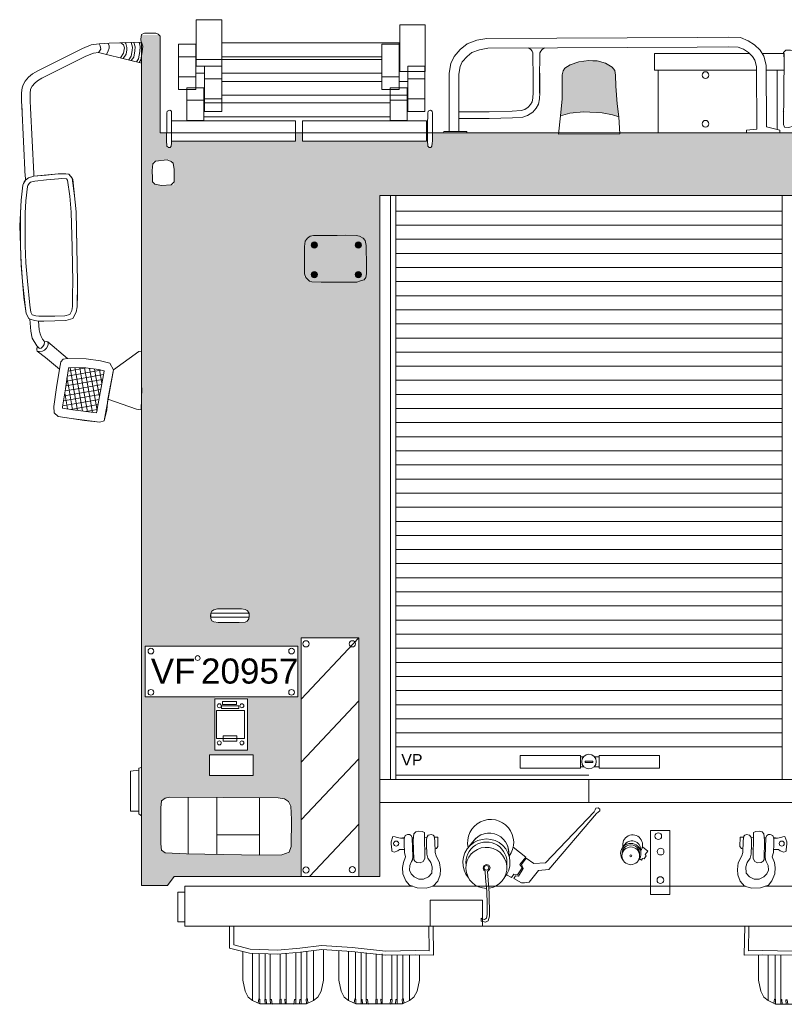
# Model space of a CAD drawing. Header units: metres. Extents: x -167 to 262, y -186 to 508.
# Tile 51 of 161: x 242.3 to 244.29, y -172.57 to -170. Entities that reach past the tile are written whole.
import ezdxf

# ---------------------------------------------------------------- set-up
doc = ezdxf.new("R2010")
doc.units = ezdxf.units.M
doc.header["$MEASUREMENT"] = 0
doc.styles.add('ERSTELLTER_STIL_1', font='arial.ttf')
doc.styles.add('ERSTELLTER_STIL_5', font='ARIALUNI.ttf')
pattern_1 = [(10, (246.215854, -171.160779), (-0.00216785, 0.01229449), []), (100, (246.215854, -171.160779), (0.01229449, 0.00216785), [])]

msp = doc.modelspace()

# ---------------------------------------------------------------- hatches: boundary and pattern name
at = {"linetype": 'Continuous', "lineweight": 18}
h = msp.add_hatch(color=1, dxfattribs=at)
h.paths.add_polyline_path([(242.6164, -170.0512), (242.6174, -170.0678), (242.6174, -171.8306), (242.8089, -171.8306), (242.8089, -171.7654), (242.6275, -171.7654), (242.6275, -171.634), (243.0252, -171.634), (243.0252, -171.7654), (242.8941, -171.7654), (242.8941, -171.8306), (243.0342, -171.8306), (243.0342, -171.6119), (243.1841, -171.6119), (243.1841, -171.8306), (243.2386, -171.8306), (243.2386, -170.4585), (244.3299, -170.4585), (244.3299, -171.8306), (244.3835, -171.8306), (244.3835, -171.6058), (244.3578, -171.6058), (244.3578, -171.5206), (244.4946, -171.5206), (244.4946, -171.6119), (244.511, -171.6119), (244.511, -171.5942), (244.5112, -171.5942), (244.5112, -171.5708), (244.5376, -171.5708), (244.5376, -171.4599), (244.5295, -171.4599), (244.5295, -171.4097), (244.5234, -171.4097), (244.5234, -171.3948), (244.5295, -171.3948), (244.5295, -171.3407), (244.5376, -171.3407), (244.5376, -170.8548), (244.5288, -170.8548), (244.5288, -170.8423), (244.5245, -170.8423), (244.5245, -170.8315), (244.5288, -170.8315), (244.5288, -170.8191), (244.5376, -170.8191), (244.5376, -170.2955), (243.8642, -170.2955), (243.8644, -170.2977), (243.7041, -170.2984), (243.7044, -170.2955), (243.3758, -170.2955), (243.3758, -170.3196), (243.3743, -170.3331), (243.3638, -170.3338), (243.3628, -170.3171), (243.0376, -170.3171), (243.0376, -170.2955), (243.0194, -170.2955), (243.0194, -170.3171), (242.6964, -170.3171), (242.6946, -170.3331), (242.6842, -170.3338), (242.6831, -170.3156), (242.6832, -170.2955), (242.6663, -170.2955), (242.6663, -170.0517), (242.6663, -170.0436), (242.6632, -170.0399), (242.6178, -170.0399)])
h.paths.add_polyline_path([(242.6454, -170.3931), (242.6475, -170.3702), (242.6894, -170.3652), (242.7005, -170.3747), (242.703, -170.3906), (242.7025, -170.4301), (242.6699, -170.4323), (242.6468, -170.428), (242.6462, -170.4135)], flags=0)
h.paths.add_polyline_path([(242.7973, -171.5476), (242.7984, -171.5476), (242.802, -171.5397), (242.8156, -171.5364), (242.8852, -171.5367), (242.8979, -171.5436), (242.8979, -171.5499), (242.8995, -171.558), (242.8917, -171.5709), (242.8726, -171.572), (242.8104, -171.572), (242.7984, -171.5657)], flags=0)
h.paths.add_polyline_path([(243.0426, -170.6562), (243.0425, -170.6141), (243.0425, -170.5915), (243.0449, -170.5727), (243.0604, -170.5631), (243.1272, -170.5631), (243.1491, -170.5624), (243.1831, -170.5634), (243.1999, -170.5721), (243.203, -170.5886), (243.2038, -170.6431), (243.2038, -170.6696), (243.198, -170.6785), (243.1884, -170.6812), (243.1792, -170.6842), (243.1499, -170.6846), (243.086, -170.6846), (243.057, -170.6833), (243.0433, -170.6701)], flags=0)
h.paths.add_polyline_path([(244.3606, -170.6666), (244.3607, -170.647), (244.3618, -170.5924), (244.365, -170.576), (244.3819, -170.5674), (244.4159, -170.5667), (244.4378, -170.5674), (244.5046, -170.5679), (244.52, -170.5777), (244.5224, -170.5964), (244.5222, -170.619), (244.5218, -170.6669), (244.5161, -170.6843), (244.5028, -170.6883), (244.4782, -170.6893), (244.4143, -170.6889), (244.3851, -170.6883), (244.3758, -170.6852), (244.3629, -170.6815)], flags=0)
at = {"linetype": 'Continuous', "lineweight": 18, "true_color": 0xdfdfdf}
msp.add_hatch(color=254, dxfattribs=at).paths.add_polyline_path([(243.7695, -170.2408), (243.7857, -170.2415), (243.8179, -170.2427), (243.8452, -170.2483), (243.8613, -170.2539), (243.8576, -170.2192), (243.8539, -170.1739), (243.8527, -170.1448), (243.8508, -170.1324), (243.844, -170.1237), (243.8266, -170.1132), (243.8049, -170.1076), (243.7937, -170.1076), (243.7838, -170.107), (243.7571, -170.1101), (243.7348, -170.1182), (243.7212, -170.1268), (243.7162, -170.1337), (243.7137, -170.1436), (243.7137, -170.1622), (243.7143, -170.2062), (243.71, -170.2508), (243.7342, -170.2439)])
h = msp.add_hatch(color=254, dxfattribs=at)
h.paths.add_polyline_path([(243.0425, -170.6141), (243.0426, -170.6562), (243.0429, -170.6631), (243.046, -170.6727), (243.0553, -170.6816), (243.0614, -170.6835), (243.086, -170.6846), (243.1499, -170.6846), (243.1792, -170.6842), (243.1884, -170.6812), (243.198, -170.6785), (243.2022, -170.672), (243.2038, -170.6627), (243.2038, -170.6431), (243.203, -170.5886), (243.2007, -170.5763), (243.1953, -170.5697), (243.1857, -170.5647), (243.1768, -170.5632), (243.1491, -170.5624), (243.1272, -170.5631), (243.0663, -170.5631), (243.0575, -170.5649), (243.0501, -170.5695), (243.0467, -170.5741), (243.0443, -170.5774), (243.0425, -170.5915)])
h.paths.add_polyline_path([(243.076, -170.5878, -1), (243.0599, -170.5878, -1)], flags=0)
h.paths.add_polyline_path([(243.076, -170.665, -1), (243.0599, -170.665, -1)], flags=0)
h.paths.add_polyline_path([(243.1745, -170.5878, -1), (243.1907, -170.5878, -1)], flags=0)
h.paths.add_polyline_path([(243.1745, -170.665, -1), (243.1907, -170.665, -1)], flags=0)
at = {"linetype": 'Continuous', "lineweight": 18}
for points in [[(243.0599, -170.5878, 1), (243.076, -170.5878, 1)], [(243.1745, -170.5878, 1), (243.1907, -170.5878, 1)], [(243.0599, -170.665, 1), (243.076, -170.665, 1)], [(243.1745, -170.665, 1), (243.1907, -170.665, 1)], [(243.2386, -171.8306), (243.1841, -171.8306), (243.1841, -172.2344), (243.2386, -172.2344)]]:
    msp.add_hatch(color=1, dxfattribs=at).paths.add_polyline_path(points)
at = {"linetype": 'Continuous', "lineweight": 13}
h = msp.add_hatch(dxfattribs=at)
h.set_pattern_fill('NET_0001', style=0, pattern_type=2)
h.set_pattern_definition(pattern_1)
h.paths.add_polyline_path([(242.4198, -170.9599), (242.5126, -170.9599), (242.5203, -170.9169), (242.5196, -170.9156), (242.5068, -170.9125), (242.4716, -170.9078), (242.4283, -170.9071), (242.4264, -170.9153)])
h = msp.add_hatch(dxfattribs=at)
h.set_pattern_fill('NET_0001', style=0, pattern_type=2)
h.set_pattern_definition(pattern_1)
h.paths.add_polyline_path([(242.5126, -170.9599), (242.4198, -170.9599), (242.4194, -170.9626), (242.4121, -171.0098), (242.4122, -171.013), (242.4386, -171.0172), (242.5009, -171.0256)])
at = {"linetype": 'Continuous', "lineweight": 18}
h = msp.add_hatch(color=1, dxfattribs=at)
h.paths.add_polyline_path([(242.6174, -172.2577), (242.6851, -172.2577), (242.7028, -172.2344), (243.0342, -172.2344), (243.0342, -171.8306), (242.8941, -171.8306), (242.8941, -171.9046), (242.8089, -171.9046), (242.8089, -171.8306), (242.6174, -171.8306)])
h.paths.add_polyline_path([(242.668, -172.1486), (242.668, -172.055), (242.6702, -172.0373), (242.6791, -172.0299), (242.6909, -172.027), (242.9742, -172.0292), (242.9905, -172.0321), (243.0008, -172.0387), (243.0067, -172.0505), (243.0082, -172.0852), (243.0074, -172.1559), (243.0023, -172.1707), (242.9838, -172.1773), (242.9255, -172.1788), (242.9255, -172.1788), (242.7352, -172.1751), (242.6798, -172.1721), (242.6702, -172.1655)], flags=0)
h.paths.add_polyline_path([(242.7949, -171.9709), (242.7949, -171.9169), (242.9089, -171.9169), (242.9089, -171.9709)], flags=0)

# ---------------------------------------------------------------- linework, layer by layer
at = {"color": 7, "linetype": 'Continuous', "lineweight": 13}
for p, q in [((242.3058, -170.2259), (242.315, -170.41)), ((242.3284, -170.2313), (242.337, -170.4014)), ((243.3758, -170.3048), (243.3758, -170.3171)), ((243.2667, -170.4585), (243.2667, -171.9817)), ((243.2805, -170.4585), (243.2805, -171.9817)), ((244.2871, -170.4585), (244.2871, -171.9817)), ((243.2805, -170.4992), (244.2871, -170.4992)), ((243.2805, -170.536), (244.2871, -170.536)), ((243.2805, -170.5728), (243.7838, -170.5728)), ((244.2871, -170.5728), (243.7838, -170.5728)), ((243.2805, -170.6096), (243.7838, -170.6096)), ((244.2871, -170.6096), (243.7838, -170.6096)), ((243.2805, -170.6463), (243.7838, -170.6463)), ((244.2871, -170.6463), (243.7838, -170.6463)), ((243.2805, -170.6831), (243.7838, -170.6831)), ((244.2871, -170.6831), (243.7838, -170.6831)), ((243.2805, -170.7199), (243.7838, -170.7199)), ((244.2871, -170.7199), (243.7838, -170.7199)), ((243.2805, -170.7566), (243.7838, -170.7566)), ((244.2871, -170.7566), (243.7838, -170.7566)), ((243.2805, -170.7934), (243.7838, -170.7934)), ((244.2871, -170.7934), (243.7838, -170.7934)), ((243.2805, -170.8302), (243.7838, -170.8302)), ((244.2871, -170.8302), (243.7838, -170.8302)), ((243.2805, -170.8669), (243.7838, -170.8669)), ((244.2871, -170.8669), (243.7838, -170.8669)), ((243.2805, -170.9037), (243.7838, -170.9037)), ((244.2871, -170.9037), (243.7838, -170.9037)), ((243.2805, -170.9405), (243.7838, -170.9405)), ((244.2871, -170.9405), (243.7838, -170.9405)), ((243.2805, -170.9772), (243.7838, -170.9772)), ((244.2871, -170.9772), (243.7838, -170.9772)), ((243.2805, -171.014), (243.7838, -171.014)), ((244.2871, -171.014), (243.7838, -171.014)), ((243.2805, -171.0508), (243.7838, -171.0508)), ((244.2871, -171.0508), (243.7838, -171.0508)), ((243.2805, -171.0876), (243.7838, -171.0876)), ((244.2871, -171.0876), (243.7838, -171.0876)), ((243.2805, -171.1243), (243.7838, -171.1243)), ((244.2871, -171.1243), (243.7838, -171.1243)), ((243.2805, -171.1611), (243.7838, -171.1611)), ((244.2871, -171.1611), (243.7838, -171.1611)), ((243.2805, -171.1979), (243.7838, -171.1979)), ((244.2871, -171.1979), (243.7838, -171.1979)), ((243.2805, -171.2346), (243.7838, -171.2346)), ((244.2871, -171.2346), (243.7838, -171.2346)), ((243.2805, -171.2714), (243.7838, -171.2714)), ((244.2871, -171.2714), (243.7838, -171.2714)), ((243.2805, -171.3082), (243.7838, -171.3082)), ((244.2871, -171.3082), (243.7838, -171.3082)), ((243.2805, -171.3449), (243.7838, -171.3449)), ((244.2871, -171.3449), (243.7838, -171.3449)), ((243.2805, -171.3817), (243.7838, -171.3817)), ((244.2871, -171.3817), (243.7838, -171.3817)), ((243.2805, -171.4185), (243.7838, -171.4185)), ((244.2871, -171.4185), (243.7838, -171.4185)), ((243.2805, -171.4553), (243.7838, -171.4553)), ((244.2871, -171.4553), (243.7838, -171.4553)), ((243.2805, -171.492), (243.7838, -171.492)), ((244.2871, -171.492), (243.7838, -171.492)), ((243.2805, -171.5288), (243.7838, -171.5288)), ((244.2871, -171.5288), (243.7838, -171.5288)), ((243.2805, -171.5656), (243.7838, -171.5656)), ((244.2871, -171.5656), (243.7838, -171.5656)), ((243.2805, -171.6023), (243.7838, -171.6023)), ((244.2871, -171.6023), (243.7838, -171.6023)), ((243.2805, -171.6391), (243.7838, -171.6391)), ((244.2871, -171.6391), (243.7838, -171.6391)), ((243.2805, -171.6759), (243.7838, -171.6759)), ((244.2871, -171.6759), (243.7838, -171.6759)), ((243.2805, -171.7126), (243.7838, -171.7126)), ((244.2871, -171.7126), (243.7838, -171.7126)), ((243.2805, -171.7494), (243.7838, -171.7494)), ((244.2871, -171.7494), (243.7838, -171.7494)), ((243.2805, -171.7862), (243.7838, -171.7862)), ((244.2871, -171.7862), (243.7838, -171.7862)), ((243.2805, -171.823), (243.7838, -171.823)), ((244.2871, -171.823), (243.7838, -171.823)), ((243.2805, -171.8597), (243.7838, -171.8597)), ((244.2871, -171.8597), (243.7838, -171.8597)), ((243.2805, -171.8965), (243.7838, -171.8965)), ((244.2871, -171.8965), (243.7838, -171.8965)), ((243.2805, -171.97), (243.7838, -171.97)), ((242.7396, -172.0273), (242.7396, -172.1752)), ((242.8141, -172.0279), (242.8141, -172.1766)), ((242.9255, -172.1257), (242.9255, -172.0288)), ((242.8141, -172.1257), (242.9255, -172.1257)), ((242.9255, -172.1257), (242.9255, -172.1788)), ((242.907, -172.5576), (242.907, -172.4345)), ((242.9247, -172.5537), (242.9247, -172.4351)), ((243.0199, -172.5551), (243.0199, -172.4325)), ((243.0337, -172.5549), (243.0337, -172.4312)), ((243.0486, -172.5537), (243.0486, -172.4294)), ((243.0662, -172.5576), (243.0662, -172.4273)), ((243.1573, -172.5576), (243.1573, -172.4295)), ((243.175, -172.5537), (243.175, -172.4311)), ((243.1899, -172.5549), (243.1899, -172.4327)), ((243.2036, -172.5551), (243.2036, -172.4342)), ((242.9396, -172.5549), (242.9396, -172.4357)), ((242.9534, -172.5551), (242.9534, -172.4362)), ((242.9788, -172.5547), (242.9788, -172.4361)), ((242.9945, -172.5547), (242.9945, -172.4361)), ((243.229, -172.5547), (243.229, -172.4361)), ((243.2448, -172.5547), (243.2448, -172.4361)), ((243.2702, -172.5551), (243.2702, -172.4393)), ((243.284, -172.5549), (243.284, -172.4391)), ((243.2988, -172.5537), (243.2988, -172.4388)), ((243.3165, -172.5576), (243.3165, -172.4385)), ((244.251, -172.5576), (244.251, -172.4386)), ((244.2687, -172.5538), (244.2687, -172.4389)), ((244.2836, -172.555), (244.2836, -172.4391))]:
    msp.add_line(p, q, dxfattribs=at)
for points in [[(242.7603, -170.0003), (242.8267, -170.0003), (242.8267, -170.1214), (242.7603, -170.1214)], [(243.2908, -170.014), (243.3572, -170.014), (243.3572, -170.1352), (243.2908, -170.1352)], [(242.7145, -170.064), (242.7591, -170.064), (242.7591, -170.1819), (242.7145, -170.1819)], [(242.7145, -170.064), (242.7591, -170.064), (242.7591, -170.0968), (242.7145, -170.0968)], [(243.2443, -170.064), (243.2888, -170.064), (243.2888, -170.1819), (243.2443, -170.1819)], [(244.2925, -170.1011), (244.2911, -170.0862), (244.2965, -170.0794), (244.3087, -170.0801), (244.3182, -170.0815), (244.3203, -170.0909), (244.3216, -170.1085), (244.3196, -170.2627), (244.3169, -170.2776), (244.304, -170.281), (244.2932, -170.2803), (244.2911, -170.2736)], [(242.7821, -170.1214), (242.8267, -170.1214), (242.8267, -170.2394), (242.7821, -170.2394)], [(242.7821, -170.1214), (242.8267, -170.1214), (242.8267, -170.1542), (242.7821, -170.1542)], [(243.3118, -170.1214), (243.3564, -170.1214), (243.3564, -170.2394), (243.3118, -170.2394)], [(243.3118, -170.1214), (243.3564, -170.1214), (243.3564, -170.1542), (243.3118, -170.1542)], [(243.7838, -170.107), (243.7571, -170.1101), (243.7348, -170.1182), (243.7212, -170.1268), (243.7162, -170.1337), (243.7137, -170.1436), (243.7137, -170.1622), (243.7143, -170.2062), (243.71, -170.2508), (243.7342, -170.2439), (243.7695, -170.2408), (243.7857, -170.2415), (243.8179, -170.2427), (243.8452, -170.2483), (243.8613, -170.2539), (243.8576, -170.2192), (243.8539, -170.1739), (243.8527, -170.1448), (243.8508, -170.1324), (243.844, -170.1237), (243.8266, -170.1132), (243.8049, -170.1076), (243.7937, -170.1076)], [(242.7145, -170.1491), (242.7591, -170.1491), (242.7591, -170.1819), (242.7145, -170.1819)], [(243.2443, -170.1491), (243.2888, -170.1491), (243.2888, -170.1819), (243.2443, -170.1819)], [(242.7358, -170.1777), (242.7804, -170.1777), (242.7804, -170.2105), (242.7358, -170.2105)], [(243.2655, -170.1777), (243.3101, -170.1777), (243.3101, -170.2105), (243.2655, -170.2105)], [(242.7821, -170.2066), (242.8267, -170.2066), (242.8267, -170.2394), (242.7821, -170.2394)], [(243.3118, -170.2066), (243.3564, -170.2066), (243.3564, -170.2394), (243.3118, -170.2394)], [(242.6962, -170.2639), (243.0194, -170.2639), (243.0194, -170.3171), (242.6962, -170.3171)], [(243.0376, -170.2639), (243.3608, -170.2639), (243.3608, -170.3171), (243.0376, -170.3171)], [(242.6543, -170.3694), (242.647, -170.3759), (242.6454, -170.3931), (242.6462, -170.4135), (242.6466, -170.4233), (242.6523, -170.429), (242.6699, -170.4323), (242.6948, -170.4306), (242.7026, -170.4229), (242.703, -170.3906), (242.7005, -170.3747), (242.6948, -170.3698), (242.6846, -170.3657)], [(242.3372, -170.4086), (242.3229, -170.4127), (242.3153, -170.4189), (242.3104, -170.4273), (242.3086, -170.4318), (242.304, -170.4712), (242.3022, -170.5045), (242.3023, -170.5897), (242.304, -170.6347), (242.3079, -170.6831), (242.3144, -170.7457), (242.3174, -170.7667), (242.3242, -170.7797), (242.3267, -170.7808), (242.3395, -170.7847), (242.3494, -170.7859), (242.3919, -170.7858), (242.4205, -170.7849), (242.4391, -170.7791), (242.4479, -170.7628), (242.4502, -170.7488), (242.4508, -170.7165), (242.4514, -170.6842), (242.4493, -170.5928), (242.4473, -170.5014), (242.4431, -170.4591), (242.4367, -170.4132), (242.4312, -170.4065), (242.428, -170.4034), (242.4107, -170.4022), (242.4009, -170.4024), (242.3691, -170.4055)], [(242.3395, -170.4209), (242.3287, -170.424), (242.3249, -170.4271), (242.3216, -170.4328), (242.3208, -170.4349), (242.3164, -170.4723), (242.3147, -170.5049), (242.3148, -170.5894), (242.3165, -170.634), (242.3203, -170.682), (242.3268, -170.7442), (242.3294, -170.7628), (242.333, -170.7697), (242.342, -170.7725), (242.3501, -170.7734), (242.3917, -170.7733), (242.4184, -170.7725), (242.4306, -170.7687), (242.4359, -170.7587), (242.4378, -170.7477), (242.4383, -170.7163), (242.4389, -170.6842), (242.4369, -170.5931), (242.4349, -170.5021), (242.4307, -170.4606), (242.4248, -170.4183), (242.4225, -170.4155), (242.4104, -170.4147), (242.4016, -170.4148), (242.3703, -170.4179)], [(243.1272, -170.5631), (243.0663, -170.5631), (243.0575, -170.5649), (243.0501, -170.5695), (243.0467, -170.5741), (243.0443, -170.5774), (243.0425, -170.5915), (243.0425, -170.6141), (243.0426, -170.6562), (243.0429, -170.6631), (243.046, -170.6727), (243.0553, -170.6816), (243.0614, -170.6835), (243.086, -170.6846), (243.1499, -170.6846), (243.1792, -170.6842), (243.1884, -170.6812), (243.198, -170.6785), (243.2022, -170.672), (243.2038, -170.6627), (243.2038, -170.6431), (243.203, -170.5886), (243.2007, -170.5763), (243.1953, -170.5697), (243.1857, -170.5647), (243.1768, -170.5632), (243.1491, -170.5624)], [(242.5354, -170.8957), (242.5444, -170.9134), (242.5207, -171.0463), (242.5088, -171.05), (242.4353, -171.04), (242.4009, -171.0345), (242.3898, -171.0249), (242.3889, -171.0087), (242.3966, -170.9591), (242.4037, -170.9111), (242.4079, -170.8925), (242.4138, -170.8854), (242.4245, -170.884), (242.4733, -170.8848), (242.511, -170.8898)], [(242.5196, -170.9156), (242.5203, -170.9169), (242.5009, -171.0256), (242.4386, -171.0172), (242.4122, -171.013), (242.4121, -171.0098), (242.4194, -170.9626), (242.4264, -170.9153), (242.4283, -170.9071), (242.4716, -170.9078), (242.5068, -170.9125)], [(242.8156, -171.5364), (242.8064, -171.5386), (242.8008, -171.5423), (242.7984, -171.5476), (242.7977, -171.5545), (242.7981, -171.5617), (242.8012, -171.5672), (242.8062, -171.5698), (242.8171, -171.572), (242.8726, -171.572), (242.8875, -171.5711), (242.8934, -171.5681), (242.8971, -171.562), (242.8986, -171.5537), (242.8971, -171.546), (242.8927, -171.5408), (242.8879, -171.5382), (242.8781, -171.5367)], [(242.7984, -171.5476), (242.8979, -171.5476), (242.8979, -171.5578), (242.7984, -171.5578)], [(243.0342, -171.6119), (243.1841, -171.6119), (243.1841, -172.2344), (243.0342, -172.2344)], [(242.6275, -171.634), (243.0252, -171.634), (243.0252, -171.7654), (242.6275, -171.7654)], [(242.8089, -171.7712), (242.8941, -171.7712), (242.8941, -171.9046), (242.8089, -171.9046)], [(242.8258, -171.7891), (242.8715, -171.7891), (242.8715, -171.7961), (242.8258, -171.7961)], [(242.8289, -171.7783), (242.8654, -171.7783), (242.8654, -171.7859), (242.8289, -171.7859)], [(242.8133, -171.8015), (242.8859, -171.8015), (242.8859, -171.8741), (242.8133, -171.8741)], [(242.8306, -171.8676), (242.8661, -171.8676), (242.8661, -171.8809), (242.8306, -171.8809)], [(242.7949, -171.9169), (242.9089, -171.9169), (242.9089, -171.9709), (242.7949, -171.9709)], [(243.6049, -171.9185), (243.7615, -171.9185), (243.7615, -171.9515), (243.6049, -171.9515)], [(243.8107, -171.9185), (243.9673, -171.9185), (243.9673, -171.9515), (243.8107, -171.9515)], [(243.7735, -171.9331), (243.794, -171.9331), (243.794, -171.9368), (243.7735, -171.9368)], [(243.2386, -171.9817), (243.7838, -171.9817), (243.7838, -172.041), (243.2386, -172.041)], [(244.329, -171.9817), (243.7838, -171.9817), (243.7838, -172.041), (244.329, -172.041)], [(242.6909, -172.027), (242.6791, -172.0299), (242.6702, -172.0373), (242.668, -172.055), (242.668, -172.1486), (242.6702, -172.1655), (242.6798, -172.1721), (242.7352, -172.1751), (242.9263, -172.1788), (242.9838, -172.1773), (243.0023, -172.1707), (243.0074, -172.1559), (243.0082, -172.0852), (243.0067, -172.0505), (243.0008, -172.0387), (242.9905, -172.0321), (242.9742, -172.0292)], [(243.6205, -172.1862), (243.6404, -172.2004), (243.6704, -172.1988), (243.7971, -172.0657), (243.7998, -172.0602), (243.802, -172.0558), (243.8075, -172.0552), (243.8125, -172.0584), (243.8125, -172.0634), (243.803, -172.0695), (243.6789, -172.2156), (243.652, -172.2183), (243.6283, -172.2488), (243.6154, -172.2508), (243.6078, -172.2504), (243.5882, -172.2395), (243.592, -172.2328), (243.5998, -172.233), (243.6127, -172.2132), (243.6076, -172.2033)], [(243.3228, -172.1333), (243.3207, -172.1269), (243.3158, -172.1251), (243.3112, -172.1248), (243.3051, -172.1274), (243.3025, -172.1358), (243.3023, -172.1491), (243.3033, -172.1719), (243.3061, -172.1829), (243.3004, -172.1973), (243.2983, -172.2108), (243.2991, -172.2272), (243.3069, -172.2452), (243.3159, -172.2566), (243.3364, -172.264), (243.3594, -172.2644), (243.3782, -172.2591), (243.3901, -172.246), (243.3959, -172.23), (243.3967, -172.2161), (243.3946, -172.1989), (243.3856, -172.1805), (243.3827, -172.1715), (243.3819, -172.1408), (243.3803, -172.1289), (243.3774, -172.1261), (243.3733, -172.1248), (243.3651, -172.1261), (243.3623, -172.1306), (243.3602, -172.1371), (243.3602, -172.151), (243.361, -172.1756), (243.3639, -172.1866), (243.3713, -172.1973), (243.3754, -172.2092), (243.3741, -172.2259), (243.3655, -172.2349), (243.3528, -172.2407), (243.3401, -172.2407), (243.3282, -172.2349), (243.3205, -172.2276), (243.3164, -172.2173), (243.3172, -172.2051), (243.3217, -172.1952), (243.3237, -172.1907), (243.3246, -172.183)], [(243.326, -172.1393), (243.3278, -172.1229), (243.3322, -172.1174), (243.3391, -172.1163), (243.349, -172.1171), (243.3552, -172.1196), (243.3548, -172.1262), (243.3559, -172.1871), (243.3519, -172.1951), (243.3442, -172.1984), (243.3355, -172.1977), (243.3296, -172.1944), (243.3271, -172.19)], [(243.9439, -172.1145), (243.9943, -172.1145), (243.9943, -172.2815), (243.9439, -172.2815)], [(244.2448, -172.1333), (244.2469, -172.1269), (244.2517, -172.1251), (244.2564, -172.1248), (244.2625, -172.1274), (244.2651, -172.1358), (244.2653, -172.1491), (244.2643, -172.1719), (244.2615, -172.1829), (244.2672, -172.1973), (244.2693, -172.2108), (244.2684, -172.2272), (244.2606, -172.2452), (244.2516, -172.2566), (244.2311, -172.264), (244.2082, -172.2644), (244.1893, -172.2591), (244.1775, -172.246), (244.1717, -172.23), (244.1709, -172.2161), (244.1729, -172.1989), (244.182, -172.1805), (244.1848, -172.1715), (244.1857, -172.1408), (244.1873, -172.1289), (244.1902, -172.1261), (244.1943, -172.1248), (244.2025, -172.1261), (244.2053, -172.1306), (244.2074, -172.1371), (244.2074, -172.151), (244.2066, -172.1756), (244.2037, -172.1866), (244.1963, -172.1973), (244.1922, -172.2092), (244.1934, -172.2259), (244.202, -172.2349), (244.2147, -172.2407), (244.2275, -172.2407), (244.2393, -172.2349), (244.2471, -172.2276), (244.2512, -172.2173), (244.2504, -172.2051), (244.2459, -172.1952), (244.2438, -172.1907), (244.243, -172.183)], [(244.2416, -172.1393), (244.2398, -172.1229), (244.2354, -172.1174), (244.2284, -172.1163), (244.2186, -172.1171), (244.2124, -172.1196), (244.2127, -172.1262), (244.2116, -172.1871), (244.2157, -172.1951), (244.2233, -172.1984), (244.2321, -172.1977), (244.2379, -172.1944), (244.2405, -172.19)], [(242.7304, -172.275), (242.7125, -172.275), (242.7125, -172.3526), (242.7304, -172.3526)], [(243.3698, -172.2955), (243.5062, -172.2955), (243.5062, -172.3633), (243.3698, -172.3633)]]:
    msp.add_lwpolyline(points, close=True, dxfattribs=at)
for points in [[(243.7838, -170.2955), (242.6663, -170.2955), (242.6663, -170.0517), (242.6663, -170.0436), (242.6613, -170.0376), (242.6552, -170.0351), (242.634, -170.0351), (242.6255, -170.0356), (242.6179, -170.0391), (242.6164, -170.0512), (242.6174, -170.0678), (242.6174, -172.2577), (242.6745, -172.2577), (242.6851, -172.2577), (242.7028, -172.2344), (243.2386, -172.2344), (243.2386, -170.4585), (243.7838, -170.4585)], [(243.5175, -170.0493), (244.0659, -170.0463), (244.1471, -170.0455), (244.1784, -170.0469), (244.1984, -170.055), (244.215, -170.0659), (244.2297, -170.0797), (244.2397, -170.0953), (244.2459, -170.1185), (244.2465, -170.2795)], [(244.9403, -170.0355), (244.9421, -170.0356), (244.9497, -170.0391), (244.9512, -170.0512), (244.9502, -170.0678), (244.9502, -172.2577), (244.8931, -172.2577), (244.8825, -172.2577), (244.8648, -172.2344), (244.329, -172.2344), (244.329, -170.4585), (243.7838, -170.4585)], [(244.9403, -170.0354), (244.943, -170.0356), (244.9505, -170.0391), (244.952, -170.0512), (244.951, -170.0678), (244.951, -172.2577), (244.8939, -172.2577), (244.8834, -172.2577), (244.8656, -172.2344), (244.3299, -172.2344), (244.3299, -170.4585), (243.7847, -170.4585)], [(242.5078, -170.0628), (242.4867, -170.0655), (242.4637, -170.0755), (242.3475, -170.1332), (242.3333, -170.1418), (242.3235, -170.1505), (242.315, -170.1606), (242.3091, -170.17), (242.3065, -170.1776), (242.3051, -170.1908), (242.3051, -170.2128), (242.3065, -170.2378)], [(242.6177, -170.0589), (242.5331, -170.0612), (242.5078, -170.0628), (242.5099, -170.0685), (242.5115, -170.077), (242.5083, -170.0827), (242.5053, -170.0858), (242.5901, -170.1067), (242.6183, -170.1134)], [(242.5302, -170.0614), (242.5331, -170.0673), (242.5337, -170.0747), (242.5313, -170.0814), (242.5262, -170.091)], [(242.564, -170.0603), (242.571, -170.0661), (242.5731, -170.0735), (242.5727, -170.0782), (242.5712, -170.0874), (242.5627, -170.1)], [(242.5742, -170.0601), (242.5769, -170.0622), (242.5798, -170.0729), (242.5793, -170.0789), (242.5776, -170.0899), (242.5696, -170.1017)], [(242.591, -170.0596), (242.5942, -170.0716), (242.5934, -170.0806), (242.5912, -170.0952), (242.5844, -170.1053)], [(242.5977, -170.0594), (242.6009, -170.071), (242.6, -170.0814), (242.5975, -170.0977), (242.5912, -170.107)], [(242.6113, -170.059), (242.6142, -170.0698), (242.6131, -170.083), (242.6101, -170.1026), (242.6049, -170.1102)], [(242.618, -170.0588), (242.6209, -170.0693), (242.6196, -170.0838), (242.6164, -170.1051), (242.6118, -170.1119)], [(243.2443, -170.0968), (242.8267, -170.0968), (242.8267, -170.0608), (243.2888, -170.0608), (243.2888, -170.0968)], [(243.2443, -170.0968), (243.2443, -170.064), (243.2888, -170.064), (243.2888, -170.0968)], [(243.4049, -170.2955), (243.4053, -170.2922), (243.4195, -170.292), (243.4191, -170.1672), (243.4197, -170.1398), (243.4234, -170.1143), (243.4325, -170.096), (243.4483, -170.0778), (243.466, -170.0632), (243.4916, -170.054), (243.5175, -170.0493)], [(243.5199, -170.0746), (244.0661, -170.0716), (244.1466, -170.0708), (244.173, -170.072), (244.1866, -170.0775), (244.1993, -170.0859), (244.2101, -170.096), (244.2163, -170.1056), (244.2206, -170.1219), (244.2212, -170.2854)], [(242.5057, -170.0854), (242.4927, -170.0871), (242.4731, -170.0956), (242.3582, -170.1527), (242.3465, -170.1597), (242.3394, -170.166), (242.3329, -170.1738), (242.3293, -170.1796), (242.3283, -170.1823), (242.3273, -170.192), (242.3273, -170.2122), (242.3284, -170.2313)], [(243.4448, -170.2919), (243.4444, -170.1675), (243.445, -170.1419), (243.4478, -170.1219), (243.4537, -170.1102), (243.4661, -170.0959), (243.4787, -170.0855), (243.4981, -170.0786), (243.5199, -170.0746)], [(243.4448, -170.2409), (243.5235, -170.2403), (243.5837, -170.239), (243.6075, -170.2374), (243.6164, -170.2342), (243.6256, -170.2285), (243.6317, -170.2213), (243.6361, -170.214), (243.6377, -170.2051), (243.6384, -170.1903), (243.6384, -170.1564), (243.6377, -170.0865), (243.6357, -170.0819), (243.632, -170.0784), (243.6262, -170.074)], [(243.6555, -170.1941), (243.6553, -170.1903), (243.6553, -170.1564), (243.656, -170.0865), (243.658, -170.0819), (243.6617, -170.0784), (243.6675, -170.074)], [(244.2206, -170.132), (243.9549, -170.132), (243.9549, -170.0883), (244.2019, -170.0883)], [(244.2352, -170.0883), (244.2922, -170.0883), (244.2922, -170.132), (244.2459, -170.132)], [(242.7591, -170.1037), (243.2443, -170.1037)], [(242.7591, -170.1037), (243.2443, -170.1037)], [(242.7821, -170.1399), (242.7591, -170.1399)], [(243.2443, -170.1399), (242.8267, -170.1399)], [(243.4449, -170.2582), (243.5237, -170.2575), (243.5845, -170.2563), (243.6111, -170.2545), (243.624, -170.2499), (243.6371, -170.2417), (243.6458, -170.2313), (243.6525, -170.2202), (243.6549, -170.207), (243.6556, -170.1907), (243.6556, -170.1564), (243.6555, -170.1395)], [(244.2744, -170.2955), (243.9642, -170.2955), (243.9642, -170.132)], [(244.2744, -170.132), (244.2744, -170.2864)], [(242.8267, -170.1612), (243.2443, -170.1612)], [(242.8267, -170.1612), (243.2443, -170.1612)], [(243.2888, -170.1612), (243.3118, -170.1612)], [(243.2888, -170.1612), (243.3118, -170.1612)], [(242.7358, -170.2639), (242.7358, -170.1777), (242.7804, -170.1777), (242.7804, -170.2639)], [(243.3118, -170.1974), (242.8267, -170.1974)], [(243.2655, -170.2639), (243.2655, -170.1777), (243.3101, -170.1777), (243.3101, -170.2639)], [(242.7804, -170.2174), (243.2655, -170.2174)], [(242.7804, -170.2174), (243.2655, -170.2174)], [(242.6962, -170.3048), (242.6962, -170.2444), (242.6958, -170.2384), (242.6912, -170.236), (242.6848, -170.2384), (242.6842, -170.2444), (242.6834, -170.2757), (242.6831, -170.3156), (242.684, -170.3303), (242.688, -170.3335), (242.6923, -170.3332), (242.695, -170.33), (242.6958, -170.3225), (242.6962, -170.3171)], [(243.3758, -170.3048), (243.3758, -170.2444), (243.3755, -170.2384), (243.3708, -170.236), (243.3645, -170.2384), (243.3639, -170.2444), (243.363, -170.2757), (243.3627, -170.3156), (243.3636, -170.3303), (243.3677, -170.3335), (243.372, -170.3332), (243.3746, -170.33), (243.3755, -170.3225), (243.3758, -170.3171)], [(243.71, -170.2508), (243.7041, -170.2984), (243.8644, -170.2977), (243.8613, -170.2539)], [(244.2895, -170.2377), (244.2914, -170.2398)], [(242.7358, -170.2639), (242.7358, -170.2628), (242.7804, -170.2628), (242.7804, -170.2639)], [(243.2655, -170.2536), (242.7804, -170.2536)], [(243.2655, -170.2639), (243.2655, -170.2628), (243.3101, -170.2628), (243.3101, -170.2639)], [(243.4195, -170.292), (243.4651, -170.2917), (243.4651, -170.2954)], [(243.7838, -170.2955), (244.5376, -170.2955)], [(243.7847, -170.2955), (244.5376, -170.2955)], [(244.2212, -170.2854), (244.194, -170.288), (244.194, -170.2955), (244.2808, -170.2955), (244.2808, -170.288), (244.2465, -170.2795)], [(242.3148, -170.4012), (242.3153, -170.4189)], [(242.337, -170.4014), (242.3372, -170.4086)], [(242.3372, -170.4086), (242.4009, -170.4024), (242.4205, -170.4021), (242.428, -170.4034), (242.4345, -170.4096), (242.4388, -170.4168), (242.4473, -170.5014), (242.4514, -170.6842), (242.4502, -170.7488), (242.4479, -170.7628), (242.4391, -170.7791), (242.4205, -170.7849), (242.3634, -170.7866), (242.3494, -170.7859)], [(242.3267, -170.7808), (242.3242, -170.7797), (242.3174, -170.7667), (242.3114, -170.7247), (242.3043, -170.6415), (242.3004, -170.5378), (242.304, -170.4712), (242.3086, -170.4318), (242.3122, -170.4228), (242.3153, -170.4189)], [(242.3267, -170.7808), (242.3293, -170.8123), (242.3332, -170.8309), (242.3448, -170.8502), (242.351, -170.8564), (242.3526, -170.8575), (242.356, -170.8564), (242.3604, -170.8527), (242.3644, -170.847), (242.3653, -170.8413), (242.3643, -170.8383)], [(242.3494, -170.7859), (242.3513, -170.8091), (242.3534, -170.819)], [(242.3463, -170.8646), (242.3519, -170.8656), (242.3595, -170.8649), (242.3651, -170.8616), (242.3701, -170.8569), (242.3739, -170.8508), (242.3744, -170.846), (242.3741, -170.8402)], [(242.3643, -170.8383), (242.3598, -170.8328), (242.3559, -170.8259), (242.3534, -170.819)], [(242.4245, -170.884), (242.3741, -170.8402), (242.3701, -170.839), (242.3648, -170.8398)], [(242.3479, -170.8533), (242.3453, -170.8566), (242.3449, -170.8613), (242.3463, -170.8646), (242.3673, -170.8807), (242.4037, -170.9111)], [(242.5444, -170.9134), (242.611, -170.8651), (242.6183, -170.8644)], [(242.4037, -170.9111), (242.3966, -170.9591), (242.3889, -171.0087), (242.3898, -171.0249), (242.4009, -171.0345), (242.4696, -171.0456), (242.5088, -171.05), (242.5207, -171.0463), (242.5273, -171.0175), (242.5297, -170.9897), (242.5444, -170.9134), (242.5354, -170.8957), (242.511, -170.8898), (242.4733, -170.8848)], [(242.4733, -170.8848), (242.4245, -170.884)], [(242.5297, -170.9897), (242.5339, -170.9738), (242.537, -170.952)], [(242.5297, -170.9897), (242.605, -171.0157), (242.6165, -171.0172), (242.6183, -170.9599)], [(243.0342, -171.7714), (243.1841, -171.6119)], [(243.0342, -171.936), (243.1841, -171.7765)], [(243.0342, -172.0865), (243.1841, -171.927)], [(243.7615, -171.9223), (243.7692, -171.9223)], [(243.7984, -171.9223), (243.8107, -171.9223)], [(242.6111, -171.9571), (242.5891, -171.9594), (242.5891, -172.0642), (242.611, -172.0642)], [(242.6174, -171.9502), (242.6111, -171.9518), (242.611, -172.071), (242.6174, -172.0759)], [(243.7706, -171.9482), (243.7615, -171.9482)], [(243.8107, -171.9482), (243.7971, -171.9482)], [(243.0556, -172.2344), (243.1841, -172.0976)], [(243.3026, -172.1329), (243.2923, -172.1346), (243.284, -172.1328), (243.2788, -172.1308), (243.273, -172.13), (243.2684, -172.144), (243.2684, -172.1486), (243.2693, -172.1567), (243.2699, -172.165), (243.2702, -172.1679), (243.2719, -172.169), (243.2762, -172.1705), (243.2857, -172.1673), (243.2903, -172.1636), (243.3029, -172.1638)], [(243.303, -172.1342), (243.2923, -172.1346)], [(243.3267, -172.1332), (243.3228, -172.1334)], [(243.3618, -172.1319), (243.3549, -172.1322)], [(243.3825, -172.1617), (243.3866, -172.1616), (243.3903, -172.1561), (243.3898, -172.132), (243.3807, -172.1316)], [(243.4715, -172.1549), (243.4886, -172.1338)], [(243.8733, -172.1558), (243.8807, -172.1467)], [(244.1851, -172.1617), (244.181, -172.1616), (244.1773, -172.1561), (244.1778, -172.132), (244.1869, -172.1316)], [(244.2057, -172.1319), (244.2126, -172.1322)], [(244.2409, -172.1332), (244.2448, -172.1334)], [(244.2646, -172.1342), (244.2753, -172.1346)], [(244.265, -172.1329), (244.2753, -172.1346), (244.2836, -172.1328), (244.2888, -172.1308), (244.2945, -172.13), (244.2991, -172.144), (244.2991, -172.1486), (244.2983, -172.1567), (244.2977, -172.165), (244.2974, -172.1679), (244.2957, -172.169), (244.2914, -172.1705), (244.2819, -172.1673), (244.2773, -172.1636), (244.2647, -172.1638)], [(243.3238, -172.1634), (243.3265, -172.1633)], [(243.3555, -172.1625), (243.3606, -172.1623)], [(243.5865, -172.1574), (243.619, -172.1839), (243.6039, -172.2029), (243.6097, -172.2119), (243.5973, -172.2294), (243.5879, -172.2285), (243.5819, -172.2372), (243.5691, -172.2295)], [(243.577, -172.1863), (243.5722, -172.1553)], [(243.9231, -172.1569), (243.9371, -172.1683), (243.9306, -172.1765), (243.9331, -172.1804), (243.9277, -172.188), (243.9237, -172.1876), (243.9211, -172.1914), (243.9156, -172.1881)], [(243.9189, -172.1694), (243.9169, -172.156)], [(244.2121, -172.1625), (244.207, -172.1623)], [(244.2437, -172.1634), (244.2411, -172.1633)], [(243.5102, -172.2065), (243.5083, -172.2124), (243.51, -172.2174), (243.5133, -172.2202), (243.5146, -172.2381), (243.5173, -172.2721), (243.5187, -172.3066), (243.5182, -172.3331), (243.5167, -172.3426), (243.5113, -172.3461), (243.5059, -172.3449), (243.5033, -172.343), (243.5025, -172.351), (243.514, -172.3533), (243.5213, -172.3499), (243.5247, -172.338), (243.5236, -172.278), (243.519, -172.221), (243.5247, -172.216), (243.5259, -172.2107), (243.5228, -172.2049), (243.5163, -172.203), (243.5098, -172.2068)], [(243.7838, -172.3639), (242.7304, -172.3639), (242.7304, -172.2598), (243.3248, -172.2598)], [(243.3756, -172.2598), (243.7838, -172.2598)], [(243.7838, -172.3639), (244.8371, -172.3639), (244.8371, -172.2598), (244.2428, -172.2598)], [(244.1919, -172.2598), (243.7838, -172.2598)], [(242.8473, -172.3639), (242.8473, -172.4206), (242.8989, -172.4342), (242.9721, -172.4369), (243.0318, -172.4315), (243.0874, -172.4247), (243.166, -172.4301), (243.2528, -172.4396), (243.3315, -172.4382), (243.3789, -172.4396), (243.3777, -172.3639)], [(242.8583, -172.3639), (242.8583, -172.4122), (242.9005, -172.4233), (242.9718, -172.4259), (243.0306, -172.4206), (243.0871, -172.4137), (243.167, -172.4192), (243.2533, -172.4287), (243.3315, -172.4273), (243.3678, -172.4283), (243.3668, -172.3639)], [(244.7202, -172.3641), (244.7202, -172.4208), (244.6687, -172.4343), (244.5955, -172.437), (244.5358, -172.4316), (244.4802, -172.4248), (244.4015, -172.4302), (244.3148, -172.4397), (244.2361, -172.4383), (244.1886, -172.4397), (244.1898, -172.364)], [(244.7093, -172.364), (244.7093, -172.4123), (244.6671, -172.4234), (244.5958, -172.4261), (244.5369, -172.4207), (244.4805, -172.4138), (244.4006, -172.4193), (244.3143, -172.4287), (244.236, -172.4274), (244.1997, -172.4284), (244.2008, -172.364)], [(242.8815, -172.5042), (242.8815, -172.4296)], [(243.0918, -172.5042), (243.0918, -172.425)], [(243.1318, -172.5042), (243.1318, -172.4277)], [(243.3421, -172.5042), (243.3421, -172.4385)], [(244.2255, -172.5043), (244.2255, -172.4386)], [(242.8815, -172.5042), (242.8875, -172.5328), (242.8958, -172.5485), (242.907, -172.5576), (242.9259, -172.5666), (242.9537, -172.5666), (242.9529, -172.5553), (242.9567, -172.5553), (242.9582, -172.5673), (242.9785, -172.5666), (242.9785, -172.5553), (242.9819, -172.5544), (242.9816, -172.5664), (242.9866, -172.5664)], [(243.0918, -172.5042), (243.0858, -172.5328), (243.0775, -172.5485), (243.0662, -172.5576), (243.0474, -172.5666), (243.0196, -172.5666), (243.0203, -172.5553), (243.0166, -172.5553), (243.0151, -172.5673), (242.9948, -172.5666), (242.9948, -172.5553), (242.9913, -172.5544), (242.9917, -172.5664), (242.9866, -172.5664)], [(243.1318, -172.5042), (243.1378, -172.5328), (243.1461, -172.5485), (243.1573, -172.5576), (243.1761, -172.5666), (243.204, -172.5666), (243.2032, -172.5553), (243.207, -172.5553), (243.2085, -172.5673), (243.2288, -172.5666), (243.2288, -172.5553), (243.2322, -172.5544), (243.2319, -172.5664), (243.2369, -172.5664)], [(243.3421, -172.5042), (243.3361, -172.5328), (243.3278, -172.5485), (243.3165, -172.5576), (243.2977, -172.5666), (243.2699, -172.5666), (243.2706, -172.5553), (243.2669, -172.5553), (243.2654, -172.5673), (243.2451, -172.5666), (243.2451, -172.5553), (243.2416, -172.5544), (243.242, -172.5664), (243.2369, -172.5664)], [(244.2255, -172.5043), (244.2315, -172.5328), (244.2397, -172.5486), (244.251, -172.5576), (244.2698, -172.5667), (244.2977, -172.5667), (244.2969, -172.5554), (244.3007, -172.5554), (244.3022, -172.5674), (244.3225, -172.5667), (244.3225, -172.5554), (244.3259, -172.5545), (244.3255, -172.5665), (244.3306, -172.5665)], [(242.9537, -172.5666), (242.9437, -172.5666), (242.9427, -172.5551), (242.9395, -172.555), (242.9398, -172.5666), (242.9259, -172.5666), (242.9262, -172.5539), (242.9233, -172.5535), (242.9218, -172.5646)], [(243.0196, -172.5666), (243.0296, -172.5666), (243.0306, -172.5551), (243.0338, -172.555), (243.0335, -172.5666), (243.0474, -172.5666), (243.0471, -172.5539), (243.05, -172.5535), (243.0515, -172.5646)], [(243.204, -172.5666), (243.194, -172.5666), (243.1929, -172.5551), (243.1898, -172.555), (243.1901, -172.5666), (243.1761, -172.5666), (243.1765, -172.5539), (243.1735, -172.5535), (243.1721, -172.5646)], [(243.2699, -172.5666), (243.2799, -172.5666), (243.2809, -172.5551), (243.2841, -172.555), (243.2838, -172.5666), (243.2977, -172.5666), (243.2974, -172.5539), (243.3003, -172.5535), (243.3017, -172.5646)], [(244.2977, -172.5667), (244.2876, -172.5667), (244.2866, -172.5552), (244.2835, -172.5551), (244.2838, -172.5667), (244.2698, -172.5667), (244.2702, -172.554), (244.2672, -172.5536), (244.2658, -172.5647)], [(242.9866, -172.5666), (242.9259, -172.5666)], [(242.9866, -172.5666), (243.0474, -172.5666)], [(243.2369, -172.5666), (243.1761, -172.5666)], [(243.2369, -172.5666), (243.2977, -172.5666)], [(244.3306, -172.5667), (244.2698, -172.5667)]]:
    msp.add_lwpolyline(points, dxfattribs=at)
for centre, radius in [((244.0873, -170.1447), 0.00877), ((244.0873, -170.2715), 0.00877), ((243.068, -170.5878), 0.00808), ((243.1826, -170.5878), 0.00808), ((243.068, -170.665), 0.00808), ((243.1826, -170.665), 0.00808), ((242.6423, -171.6464), 0.00742), ((243.0087, -171.6464), 0.00742), ((243.0464, -171.6275), 0.0082), ((243.1671, -171.6275), 0.0082), ((242.7641, -171.6647), 0.00637), ((242.6423, -171.754), 0.00742), ((243.0087, -171.754), 0.00742), ((242.8205, -171.7891), 0.00524), ((242.8794, -171.7891), 0.00524), ((242.8205, -171.8858), 0.00524), ((242.8794, -171.8858), 0.00524), ((243.7838, -171.9345), 0.019), ((243.9645, -172.129), 0.0087), ((243.2814, -172.1483), 0.00659), ((244.2862, -172.1483), 0.00659), ((243.8928, -172.1803), 0.0231), ((243.8928, -172.1803), 0.00263), ((243.9706, -172.1694), 0.0087), ((243.0464, -172.2172), 0.0082), ((243.1671, -172.2166), 0.0082), ((243.5165, -172.2116), 0.00608), ((243.9698, -172.2434), 0.0087)]:
    msp.add_circle(centre, radius, dxfattribs=at)
for centre, radius, start, end in [((243.5275, -172.1455), 0.0601, 323.27, 192.8568), ((243.5236, -172.1724), 0.0513, 353.7803, 154.7397), ((243.8976, -172.1517), 0.026, 323.27, 192.8568), ((243.5165, -172.1978), 0.0615, 319.0752, 220.9248), ((243.5165, -172.1978), 0.0535, 352.6108, 187.3892), ((243.8928, -172.1744), 0.0266, 319.0752, 220.9248), ((243.8928, -172.1744), 0.0231, 352.6108, 187.3892), ((243.8959, -172.1634), 0.0222, 353.7803, 154.7397), ((243.5165, -172.2116), 0.0535, 276.4491, 270.2544)]:
    msp.add_arc(centre, radius, start, end, dxfattribs=at)

# ---------------------------------------------------------------- texts
at = {"color": 7, "linetype": 'Continuous', "lineweight": 13, "attachment_point": 1}
for s, insert, char_height, style in [('\\A1;{\\pql;\\fArial Unicode MS|b0|i0|c0|p0;\\W1.000000;20957}', (242.7727, -171.6658), 0.065398, 'ERSTELLTER_STIL_5'), ('\\A1;{\\pql;\\fArial Unicode MS|b0|i0|c0|p0;\\W1.000000;VF}', (242.6419, -171.6658), 0.065398, 'ERSTELLTER_STIL_5'), ('\\A1;{\\pql;\\fArial|b0|i0|c0|p0;\\W1.000000;VP}', (243.2947, -171.915), 0.0297, 'ERSTELLTER_STIL_1')]:
    msp.add_mtext(s, dxfattribs=dict(at, insert=insert, char_height=char_height, style=style))

doc.saveas('drawing.dxf')
